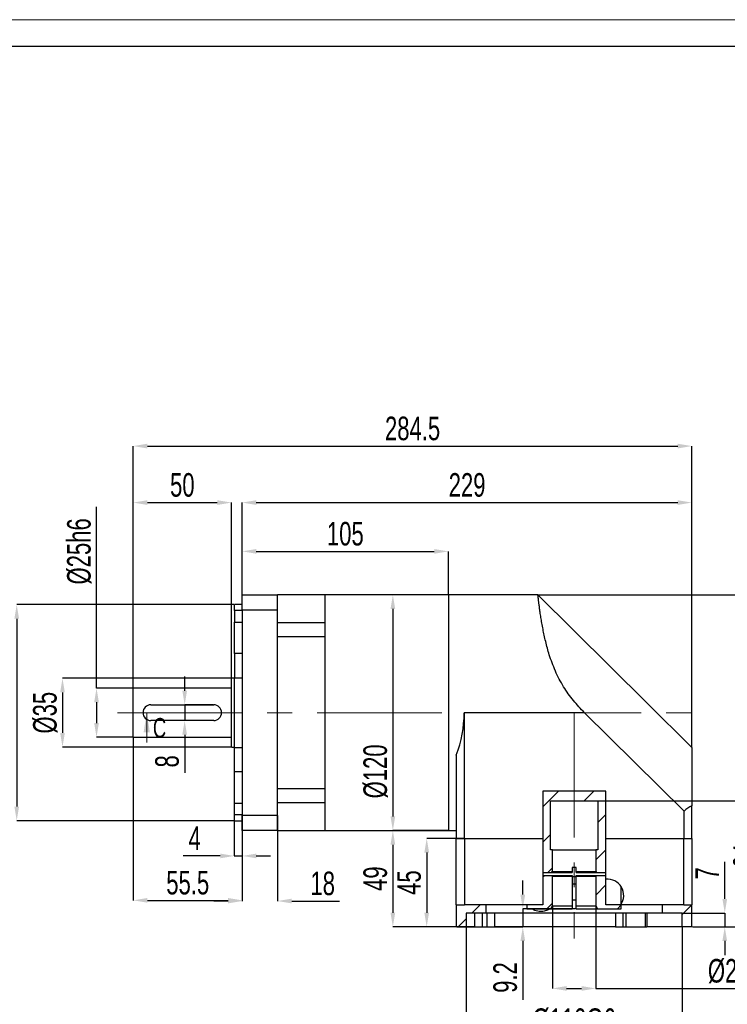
# Model space of a CAD drawing. Header units: millimetres. Extents: x 2706 to 2996, y 302 to 506.
# Tile 3 of 4: x 2786 to 2876, y 381 to 506. Entities that reach past the tile are written whole.
import ezdxf

# ---------------------------------------------------------------- set-up
doc = ezdxf.new("R2010")
doc.units = ezdxf.units.MM
doc.linetypes.add('CENTER2', pattern=[28.575, 19.05, -3.175, 3.175, -3.175])
doc.linetypes.add('CENTERX2', pattern=[20.32, 12.7, -2.54, 2.54, -2.54])
doc.layers.add('3中心线层', color=1, linetype='CENTER2')
doc.layers.add('6文字层', color=3, linetype='Continuous')
doc.layers.add('图框_外框线', color=7, linetype='Continuous', lineweight=18)
doc.styles.add('SLDTEXTSTYLE1', font='TXT', dxfattribs={"width": 0.7})
doc.dimstyles.new('SLDDIMSTYLE15', dxfattribs={"dimtxt": 3, "dimasz": 1.8, "dimexe": 0, "dimexo": 0.0625, "dimgap": 0.75, "dimtad": 1, "dimlfac": 4, "dimrnd": 1e-09, "dimzin": 12, "dimdsep": 46, "dimtxsty": 'SLDTEXTSTYLE1', "dimsah": 1, "dimcen": 0.09, "dimadec": 0, "dimazin": 3, "dimtfac": 1, "dimtofl": 0, "dimtmove": 0, "dimatfit": 3, "dimfxl": 1, "dimfrac": 2, "dimtolj": 1, "dimtzin": 12, "dimarcsym": 0})
doc.dimstyles.new('SLDDIMSTYLE18', dxfattribs={"dimtxt": 3, "dimasz": 1.8, "dimexe": 0, "dimexo": 0.0625, "dimgap": 0.75, "dimtad": 1, "dimlfac": 4, "dimrnd": 1e-09, "dimzin": 12, "dimdsep": 46, "dimtxsty": 'SLDTEXTSTYLE1', "dimsah": 1, "dimcen": 0.09, "dimadec": 0, "dimazin": 3, "dimtfac": 1, "dimtmove": 0, "dimatfit": 0, "dimfxl": 1, "dimfrac": 2, "dimtolj": 1, "dimtzin": 12, "dimarcsym": 0})
doc.dimstyles.new('SLDDIMSTYLE19', dxfattribs={"dimtxt": 3, "dimasz": 1.8, "dimexe": 0, "dimexo": 0.0625, "dimgap": 0.75, "dimtad": 1, "dimlfac": 4, "dimrnd": 1e-09, "dimzin": 12, "dimdsep": 46, "dimtxsty": 'SLDTEXTSTYLE1', "dimsah": 1, "dimcen": 0.09, "dimadec": 0, "dimazin": 3, "dimtfac": 1, "dimtofl": 0, "dimtmove": 0, "dimatfit": 3, "dimfxl": 1, "dimfrac": 2, "dimtolj": 1, "dimarcsym": 0})
doc.dimstyles.new('SLDDIMSTYLE20', dxfattribs={"dimtxt": 3, "dimasz": 1.8, "dimexe": 0, "dimexo": 0.0625, "dimgap": 0.75, "dimtad": 1, "dimlfac": 4, "dimrnd": 1e-09, "dimzin": 12, "dimdsep": 46, "dimtxsty": 'SLDTEXTSTYLE1', "dimsah": 1, "dimcen": 0.09, "dimadec": 0, "dimazin": 3, "dimtfac": 1, "dimtofl": 0, "dimtmove": 0, "dimatfit": 3, "dimfxl": 1, "dimfrac": 2, "dimtolj": 1, "dimarcsym": 0})
doc.dimstyles.new('SLDDIMSTYLE21', dxfattribs={"dimtxt": 3, "dimasz": 1.8, "dimexe": 0, "dimexo": 0.0625, "dimgap": 0.75, "dimtad": 1, "dimdec": 0, "dimlfac": 4, "dimrnd": 1e-09, "dimzin": 12, "dimdsep": 46, "dimtxsty": 'SLDTEXTSTYLE1', "dimsah": 1, "dimcen": 0.09, "dimadec": 0, "dimazin": 3, "dimtfac": 1, "dimtofl": 0, "dimtmove": 0, "dimatfit": 3, "dimfxl": 1, "dimfrac": 2, "dimtolj": 1, "dimtzin": 12, "dimarcsym": 0})
doc.dimstyles.new('SLDDIMSTYLE22', dxfattribs={"dimtxt": 3, "dimasz": 1.8, "dimexe": 0, "dimexo": 0.0625, "dimgap": 0.75, "dimtad": 1, "dimdec": 1, "dimlfac": 4, "dimrnd": 1e-09, "dimzin": 12, "dimdsep": 46, "dimtxsty": 'SLDTEXTSTYLE1', "dimsah": 1, "dimcen": 0.09, "dimadec": 0, "dimazin": 3, "dimtfac": 1, "dimtofl": 0, "dimtmove": 0, "dimatfit": 3, "dimfxl": 1, "dimfrac": 2, "dimtolj": 1, "dimarcsym": 0})
doc.dimstyles.new('SLDDIMSTYLE23', dxfattribs={"dimtxt": 3, "dimasz": 1.8, "dimexe": 0, "dimexo": 0.0625, "dimgap": 0.75, "dimtad": 1, "dimlfac": 4, "dimrnd": 1e-09, "dimzin": 12, "dimdsep": 46, "dimtxsty": 'SLDTEXTSTYLE1', "dimsah": 1, "dimcen": 0.09, "dimadec": 0, "dimazin": 3, "dimtfac": 1, "dimtofl": 0, "dimtmove": 0, "dimatfit": 3, "dimfxl": 1, "dimfrac": 2, "dimtolj": 1, "dimarcsym": 0})
pattern_1 = [(45, (2701.5225, 295.4495), (-2.245064, 2.245064), [])]

# ---------------------------------------------------------------- blocks, each defined once
blk = doc.blocks.new('*D89')
at = {"layer": '6文字层', "color": 0, "lineweight": -2}
for p, q in [((2800.14, 420.97), (2800.14, 451.71)), ((2801.94, 451.71), (2869.46, 451.71)), ((2871.26, 413.4), (2871.26, 451.71))]:
    blk.add_line(p, q, dxfattribs=at)
at = {"layer": '6文字层', "color": 0}
for points in [[(2801.94, 452.01), (2801.94, 451.41), (2800.14, 451.71)], [(2869.46, 451.41), (2869.46, 452.01), (2871.26, 451.71)]]:
    blk.add_solid(points, dxfattribs=at)
at = {"layer": 'Defpoints', "color": 0}
for p in [(2871.26, 451.71), (2800.14, 420.91), (2871.26, 413.34)]:
    blk.add_point(p, dxfattribs=at)
at = {"layer": '6文字层', "color": 0, "insert": (2835.7, 455.46), "char_height": 3, "attachment_point": 2, "style": 'SLDTEXTSTYLE1'}
blk.add_mtext('\\A1;284.5', dxfattribs=at)
blk = doc.blocks.new('*D90')
at = {"layer": '6文字层', "color": 0, "lineweight": -2}
for p, q in [((2814.01, 430.88), (2814.01, 444.52)), ((2815.81, 444.52), (2869.46, 444.52)), ((2871.26, 413.4), (2871.26, 444.52))]:
    blk.add_line(p, q, dxfattribs=at)
at = {"layer": '6文字层', "color": 0}
for points in [[(2815.81, 444.82), (2815.81, 444.22), (2814.01, 444.52)], [(2869.46, 444.22), (2869.46, 444.82), (2871.26, 444.52)]]:
    blk.add_solid(points, dxfattribs=at)
at = {"layer": 'Defpoints', "color": 0}
for p in [(2871.26, 444.52), (2814.01, 430.82), (2871.26, 413.34)]:
    blk.add_point(p, dxfattribs=at)
at = {"layer": '6文字层', "color": 0, "insert": (2842.64, 448.27), "char_height": 3, "attachment_point": 2, "style": 'SLDTEXTSTYLE1'}
blk.add_mtext('\\A1;229', dxfattribs=at)
blk = doc.blocks.new('*D91')
at = {"layer": '6文字层', "color": 0, "lineweight": -2}
for p, q in [((2814.01, 430.88), (2814.01, 438.31)), ((2815.81, 438.31), (2838.46, 438.31)), ((2840.26, 432.84), (2840.26, 438.31))]:
    blk.add_line(p, q, dxfattribs=at)
at = {"layer": '6文字层', "color": 0}
for points in [[(2815.81, 438.61), (2815.81, 438.01), (2814.01, 438.31)], [(2838.46, 438.01), (2838.46, 438.61), (2840.26, 438.31)]]:
    blk.add_solid(points, dxfattribs=at)
at = {"layer": 'Defpoints', "color": 0}
for p in [(2840.26, 438.31), (2840.26, 432.78), (2814.01, 430.82)]:
    blk.add_point(p, dxfattribs=at)
at = {"layer": '6文字层', "color": 0, "insert": (2827.14, 442.06), "char_height": 3, "attachment_point": 2, "style": 'SLDTEXTSTYLE1'}
blk.add_mtext('\\A1;105', dxfattribs=at)
blk = doc.blocks.new('*D92')
at = {"layer": '6文字层', "color": 0, "lineweight": -2}
for p, q in [((2840.2, 432.78), (2833.19, 432.78)), ((2833.19, 430.98), (2833.19, 404.58)), ((2840.2, 402.78), (2833.19, 402.78))]:
    blk.add_line(p, q, dxfattribs=at)
at = {"layer": '6文字层', "color": 0}
for points in [[(2833.49, 430.98), (2832.89, 430.98), (2833.19, 432.78)], [(2832.89, 404.58), (2833.49, 404.58), (2833.19, 402.78)]]:
    blk.add_solid(points, dxfattribs=at)
at = {"layer": 'Defpoints', "color": 0}
for p in [(2840.26, 432.78), (2833.19, 402.78), (2840.26, 402.78)]:
    blk.add_point(p, dxfattribs=at)
at = {"layer": '6文字层', "color": 0, "insert": (2829.44, 410.31), "char_height": 3, "attachment_point": 2, "rotation": 90, "style": 'SLDTEXTSTYLE1'}
blk.add_mtext('\\A1;%%c120', dxfattribs=at)
blk = doc.blocks.new('*D93')
at = {"layer": '6文字层', "color": 0, "lineweight": -2}
for p, q in [((2800.14, 420.97), (2800.14, 444.52)), ((2801.94, 444.52), (2810.84, 444.52)), ((2812.64, 422.22), (2812.64, 444.52))]:
    blk.add_line(p, q, dxfattribs=at)
at = {"layer": '6文字层', "color": 0}
for points in [[(2801.94, 444.82), (2801.94, 444.22), (2800.14, 444.52)], [(2810.84, 444.22), (2810.84, 444.82), (2812.64, 444.52)]]:
    blk.add_solid(points, dxfattribs=at)
at = {"layer": 'Defpoints', "color": 0}
for p in [(2812.64, 444.52), (2812.64, 422.16), (2800.14, 420.91)]:
    blk.add_point(p, dxfattribs=at)
at = {"layer": '6文字层', "color": 0, "insert": (2806.39, 448.27), "char_height": 3, "attachment_point": 2, "style": 'SLDTEXTSTYLE1'}
blk.add_mtext('\\A1;50', dxfattribs=at)
blk = doc.blocks.new('*D94')
at = {"layer": '6文字层', "color": 0, "lineweight": -2}
for p, q in [((2813.01, 406.22), (2813.01, 399.55)), ((2814.01, 402.72), (2814.01, 399.55)), ((2811.21, 399.55), (2806.51, 399.55)), ((2813.01, 399.55), (2814.01, 399.55)), ((2815.81, 399.55), (2817.61, 399.55))]:
    blk.add_line(p, q, dxfattribs=at)
at = {"layer": '6文字层', "color": 0}
for points in [[(2811.21, 399.25), (2811.21, 399.85), (2813.01, 399.55)], [(2815.81, 399.85), (2815.81, 399.25), (2814.01, 399.55)]]:
    blk.add_solid(points, dxfattribs=at)
at = {"layer": 'Defpoints', "color": 0}
for p in [(2813.01, 406.28), (2814.01, 402.78), (2814.01, 399.55)]:
    blk.add_point(p, dxfattribs=at)
at = {"layer": '6文字层', "color": 0, "insert": (2807.96, 403.3), "char_height": 3, "attachment_point": 2, "style": 'SLDTEXTSTYLE1'}
blk.add_mtext('\\A1;4', dxfattribs=at)
blk = doc.blocks.new('*D95')
at = {"layer": '6文字层', "color": 0, "lineweight": -2}
for p, q in [((2800.14, 414.59), (2800.14, 393.9)), ((2814.01, 404.68), (2814.01, 393.9)), ((2801.94, 393.9), (2812.21, 393.9))]:
    blk.add_line(p, q, dxfattribs=at)
at = {"layer": '6文字层', "color": 0}
for points in [[(2801.94, 394.2), (2801.94, 393.6), (2800.14, 393.9)], [(2812.21, 393.6), (2812.21, 394.2), (2814.01, 393.9)]]:
    blk.add_solid(points, dxfattribs=at)
at = {"layer": 'Defpoints', "color": 0}
for p in [(2800.14, 414.66), (2814.01, 404.74), (2814.01, 393.9)]:
    blk.add_point(p, dxfattribs=at)
at = {"layer": '6文字层', "color": 0, "insert": (2807.08, 397.65), "char_height": 3, "attachment_point": 2, "style": 'SLDTEXTSTYLE1'}
blk.add_mtext('\\A1;55.5', dxfattribs=at)
blk = doc.blocks.new('*D96')
at = {"layer": '6文字层', "color": 0, "lineweight": -2}
for p, q in [((2814.01, 404.68), (2814.01, 393.81)), ((2818.51, 404.68), (2818.51, 393.81)), ((2812.21, 393.81), (2810.41, 393.81)), ((2820.31, 393.81), (2826.41, 393.81))]:
    blk.add_line(p, q, dxfattribs=at)
at = {"layer": '6文字层', "color": 0}
for points in [[(2812.21, 393.51), (2812.21, 394.11), (2814.01, 393.81)], [(2820.31, 394.11), (2820.31, 393.51), (2818.51, 393.81)]]:
    blk.add_solid(points, dxfattribs=at)
at = {"layer": 'Defpoints', "color": 0}
for p in [(2814.01, 404.74), (2818.51, 404.74), (2814.01, 393.81)]:
    blk.add_point(p, dxfattribs=at)
at = {"layer": '6文字层', "color": 0, "insert": (2824.26, 397.56), "char_height": 3, "attachment_point": 2, "style": 'SLDTEXTSTYLE1'}
blk.add_mtext('\\A1;18', dxfattribs=at)
blk = doc.blocks.new('*D97')
at = {"layer": '6文字层', "color": 0, "lineweight": -2}
for p, q in [((2795.47, 420.91), (2795.47, 443.96)), ((2800.08, 420.91), (2795.47, 420.91)), ((2795.47, 419.11), (2795.47, 416.46)), ((2800.08, 414.66), (2795.47, 414.66))]:
    blk.add_line(p, q, dxfattribs=at)
at = {"layer": '6文字层', "color": 0}
for points in [[(2795.77, 419.11), (2795.17, 419.11), (2795.47, 420.91)], [(2795.17, 416.46), (2795.77, 416.46), (2795.47, 414.66)]]:
    blk.add_solid(points, dxfattribs=at)
at = {"layer": 'Defpoints', "color": 0}
for p in [(2800.14, 420.91), (2795.47, 414.66), (2800.14, 414.66)]:
    blk.add_point(p, dxfattribs=at)
at = {"layer": '6文字层', "color": 0, "insert": (2791.72, 438.31), "char_height": 3, "attachment_point": 2, "rotation": 90, "style": 'SLDTEXTSTYLE1'}
blk.add_mtext('\\A1;%%c25h6', dxfattribs=at)
blk = doc.blocks.new('*D98')
at = {"layer": '6文字层', "color": 0, "lineweight": -2}
for p, q in [((2812.58, 422.16), (2791.14, 422.16)), ((2791.14, 420.36), (2791.14, 415.21)), ((2812.58, 413.41), (2791.14, 413.41))]:
    blk.add_line(p, q, dxfattribs=at)
at = {"layer": '6文字层', "color": 0}
for points in [[(2791.44, 420.36), (2790.84, 420.36), (2791.14, 422.16)], [(2790.84, 415.21), (2791.44, 415.21), (2791.14, 413.41)]]:
    blk.add_solid(points, dxfattribs=at)
at = {"layer": 'Defpoints', "color": 0}
for p in [(2812.64, 422.16), (2791.14, 413.41), (2812.64, 413.41)]:
    blk.add_point(p, dxfattribs=at)
at = {"layer": '6文字层', "color": 0, "insert": (2787.39, 417.78), "char_height": 3, "attachment_point": 2, "rotation": 90, "style": 'SLDTEXTSTYLE1'}
blk.add_mtext('\\A1;%%c35', dxfattribs=at)
blk = doc.blocks.new('*D99')
at = {"layer": '6文字层', "color": 0, "lineweight": -2}
for p, q in [((2812.95, 431.53), (2785.31, 431.53)), ((2785.31, 429.73), (2785.31, 405.83)), ((2812.95, 404.03), (2785.31, 404.03))]:
    blk.add_line(p, q, dxfattribs=at)
at = {"layer": '6文字层', "color": 0}
for points in [[(2785.61, 429.73), (2785.01, 429.73), (2785.31, 431.53)], [(2785.01, 405.83), (2785.61, 405.83), (2785.31, 404.03)]]:
    blk.add_solid(points, dxfattribs=at)
at = {"layer": 'Defpoints', "color": 0}
for p in [(2813.01, 431.53), (2785.31, 404.03), (2813.01, 404.03)]:
    blk.add_point(p, dxfattribs=at)
at = {"layer": '6文字层', "color": 0, "insert": (2780.56, 417.78), "char_height": 3, "attachment_point": 2, "rotation": 90, "style": 'SLDTEXTSTYLE1'}
blk.add_mtext('\\A1;%%c110g6', dxfattribs=at)
blk = doc.blocks.new('*D100')
at = {"layer": '6文字层', "color": 0, "lineweight": -2}
for p, q in [((2840.2, 402.78), (2833.19, 402.78)), ((2833.19, 400.98), (2833.19, 392.33)), ((2841.2, 390.53), (2833.19, 390.53))]:
    blk.add_line(p, q, dxfattribs=at)
at = {"layer": '6文字层', "color": 0}
for points in [[(2833.49, 400.98), (2832.89, 400.98), (2833.19, 402.78)], [(2832.89, 392.33), (2833.49, 392.33), (2833.19, 390.53)]]:
    blk.add_solid(points, dxfattribs=at)
at = {"layer": 'Defpoints', "color": 0}
for p in [(2840.26, 402.78), (2833.19, 390.53), (2841.26, 390.53)]:
    blk.add_point(p, dxfattribs=at)
at = {"layer": '6文字层', "color": 0, "insert": (2829.44, 396.66), "char_height": 3, "attachment_point": 2, "rotation": 90, "style": 'SLDTEXTSTYLE1'}
blk.add_mtext('\\A1;49', dxfattribs=at)
blk = doc.blocks.new('*D101')
at = {"layer": '6文字层', "color": 0, "lineweight": -2}
for p, q in [((2842.23, 401.78), (2837.5, 401.78)), ((2837.5, 399.98), (2837.5, 392.33)), ((2841.2, 390.53), (2837.5, 390.53))]:
    blk.add_line(p, q, dxfattribs=at)
at = {"layer": '6文字层', "color": 0}
for points in [[(2837.8, 399.98), (2837.2, 399.98), (2837.5, 401.78)], [(2837.2, 392.33), (2837.8, 392.33), (2837.5, 390.53)]]:
    blk.add_solid(points, dxfattribs=at)
at = {"layer": 'Defpoints', "color": 0}
for p in [(2842.29, 401.78), (2837.5, 390.53), (2841.26, 390.53)]:
    blk.add_point(p, dxfattribs=at)
at = {"layer": '6文字层', "color": 0, "insert": (2833.75, 396.16), "char_height": 3, "attachment_point": 2, "rotation": 90, "style": 'SLDTEXTSTYLE1'}
blk.add_mtext('\\A1;45', dxfattribs=at)
blk = doc.blocks.new('*D102')
at = {"layer": '6文字层', "color": 0, "lineweight": -2}
for p, q in [((2851.72, 432.78), (2888.17, 432.78)), ((2888.17, 430.98), (2888.17, 392.33)), ((2871.33, 390.53), (2888.17, 390.53))]:
    blk.add_line(p, q, dxfattribs=at)
at = {"layer": '6文字层', "color": 0}
for points in [[(2888.47, 430.98), (2887.87, 430.98), (2888.17, 432.78)], [(2887.87, 392.33), (2888.47, 392.33), (2888.17, 390.53)]]:
    blk.add_solid(points, dxfattribs=at)
at = {"layer": 'Defpoints', "color": 0}
for p in [(2851.65, 432.78), (2871.26, 390.53), (2888.17, 390.53)]:
    blk.add_point(p, dxfattribs=at)
at = {"layer": '6文字层', "color": 0, "insert": (2884.42, 411.66), "char_height": 3, "attachment_point": 2, "rotation": 90, "style": 'SLDTEXTSTYLE1'}
blk.add_mtext('\\A1;169', dxfattribs=at)
blk = doc.blocks.new('*D103')
at = {"layer": '6文字层', "color": 0, "lineweight": -2}
for p, q in [((2859.33, 406.58), (2880.26, 406.58)), ((2880.26, 404.78), (2880.26, 392.33)), ((2871.33, 390.53), (2880.26, 390.53))]:
    blk.add_line(p, q, dxfattribs=at)
at = {"layer": '6文字层', "color": 0}
for points in [[(2880.56, 404.78), (2879.96, 404.78), (2880.26, 406.58)], [(2879.96, 392.33), (2880.56, 392.33), (2880.26, 390.53)]]:
    blk.add_solid(points, dxfattribs=at)
at = {"layer": 'Defpoints', "color": 0}
for p in [(2859.26, 406.58), (2871.26, 390.53), (2880.26, 390.53)]:
    blk.add_point(p, dxfattribs=at)
at = {"layer": '6文字层', "color": 0, "insert": (2876.51, 399.54), "char_height": 3, "attachment_point": 2, "rotation": 90, "style": 'SLDTEXTSTYLE1'}
blk.add_mtext('\\A1;64', dxfattribs=at)
blk = doc.blocks.new('*D104')
at = {"layer": '6文字层', "color": 0, "lineweight": -2}
for p, q in [((2875.44, 394.08), (2875.44, 398.78)), ((2870.08, 392.28), (2875.44, 392.28)), ((2875.44, 392.28), (2875.44, 390.53)), ((2871.33, 390.53), (2875.44, 390.53)), ((2875.44, 388.73), (2875.44, 386.93))]:
    blk.add_line(p, q, dxfattribs=at)
at = {"layer": '6文字层', "color": 0}
for points in [[(2875.14, 394.08), (2875.74, 394.08), (2875.44, 392.28)], [(2875.74, 388.73), (2875.14, 388.73), (2875.44, 390.53)]]:
    blk.add_solid(points, dxfattribs=at)
at = {"layer": 'Defpoints', "color": 0}
for p in [(2870.01, 392.28), (2871.26, 390.53), (2875.44, 390.53)]:
    blk.add_point(p, dxfattribs=at)
at = {"layer": '6文字层', "color": 0, "insert": (2871.69, 397.33), "char_height": 3, "attachment_point": 2, "rotation": 90, "style": 'SLDTEXTSTYLE1'}
blk.add_mtext('\\A1;7', dxfattribs=at)
blk = doc.blocks.new('*D105')
at = {"layer": '6文字层', "color": 0, "lineweight": -2}
for p, q in [((2849.73, 394.63), (2849.73, 396.43)), ((2856.45, 392.83), (2849.73, 392.83)), ((2849.73, 392.83), (2849.73, 390.53)), ((2841.33, 390.53), (2849.73, 390.53)), ((2849.73, 388.73), (2849.73, 381.23))]:
    blk.add_line(p, q, dxfattribs=at)
at = {"layer": '6文字层', "color": 0}
for points in [[(2849.43, 394.63), (2850.03, 394.63), (2849.73, 392.83)], [(2850.03, 388.73), (2849.43, 388.73), (2849.73, 390.53)]]:
    blk.add_solid(points, dxfattribs=at)
at = {"layer": 'Defpoints', "color": 0}
for p in [(2856.51, 392.83), (2841.26, 390.53), (2849.73, 390.53)]:
    blk.add_point(p, dxfattribs=at)
at = {"layer": '6文字层', "color": 0, "insert": (2845.98, 384.08), "char_height": 3, "attachment_point": 2, "rotation": 90, "style": 'SLDTEXTSTYLE1'}
blk.add_mtext('\\A1;9.2', dxfattribs=at)
blk = doc.blocks.new('*D106')
at = {"layer": '6文字层', "color": 0, "lineweight": -2}
for p, q in [((2853.51, 393.14), (2853.51, 382.69)), ((2859.01, 393.14), (2859.01, 382.69)), ((2855.31, 382.69), (2857.21, 382.69)), ((2859.01, 382.69), (2883.47, 382.69))]:
    blk.add_line(p, q, dxfattribs=at)
at = {"layer": '6文字层', "color": 0}
for points in [[(2855.31, 382.99), (2855.31, 382.39), (2853.51, 382.69)], [(2857.21, 382.39), (2857.21, 382.99), (2859.01, 382.69)]]:
    blk.add_solid(points, dxfattribs=at)
at = {"layer": 'Defpoints', "color": 0}
for p in [(2853.51, 393.21), (2859.01, 393.21), (2859.01, 382.69)]:
    blk.add_point(p, dxfattribs=at)
at = {"layer": '6文字层', "color": 0, "insert": (2877.82, 386.44), "char_height": 3, "attachment_point": 2, "style": 'SLDTEXTSTYLE1'}
blk.add_mtext('\\A1;%%c22G6', dxfattribs=at)
blk = doc.blocks.new('*D107')
at = {"layer": '6文字层', "color": 0, "lineweight": -2}
for p, q in [((2842.51, 390.47), (2842.51, 376.4)), ((2870.01, 390.47), (2870.01, 376.4)), ((2844.31, 376.4), (2868.21, 376.4))]:
    blk.add_line(p, q, dxfattribs=at)
at = {"layer": '6文字层', "color": 0}
for points in [[(2844.31, 376.7), (2844.31, 376.1), (2842.51, 376.4)], [(2868.21, 376.1), (2868.21, 376.7), (2870.01, 376.4)]]:
    blk.add_solid(points, dxfattribs=at)
at = {"layer": 'Defpoints', "color": 0}
for p in [(2842.51, 390.53), (2870.01, 390.53), (2870.01, 376.4)]:
    blk.add_point(p, dxfattribs=at)
at = {"layer": '6文字层', "color": 0, "insert": (2856.26, 380.15), "char_height": 3, "attachment_point": 2, "style": 'SLDTEXTSTYLE1'}
blk.add_mtext('\\A1;%%c110G6', dxfattribs=at)
blk = doc.blocks.new('*D108')
at = {"layer": '6文字层', "color": 0, "lineweight": -2}
for p, q in [((2806.69, 420.58), (2806.69, 422.38)), ((2810.33, 418.78), (2806.69, 418.78)), ((2806.69, 418.78), (2806.69, 416.78)), ((2810.33, 416.78), (2806.69, 416.78)), ((2806.69, 414.98), (2806.69, 410.14))]:
    blk.add_line(p, q, dxfattribs=at)
at = {"layer": '6文字层', "color": 0}
for points in [[(2806.39, 420.58), (2806.99, 420.58), (2806.69, 418.78)], [(2806.99, 414.98), (2806.39, 414.98), (2806.69, 416.78)]]:
    blk.add_solid(points, dxfattribs=at)
at = {"layer": 'Defpoints', "color": 0}
for p in [(2810.39, 418.78), (2806.69, 416.78), (2810.39, 416.78)]:
    blk.add_point(p, dxfattribs=at)
at = {"layer": '6文字层', "color": 0, "insert": (2802.94, 411.59), "char_height": 3, "attachment_point": 2, "rotation": 90, "style": 'SLDTEXTSTYLE1'}
blk.add_mtext('\\A1;8', dxfattribs=at)

msp = doc.modelspace()

# ---------------------------------------------------------------- hatches: boundary and pattern name
at = {"linetype": 'Continuous', "lineweight": 18}
h = msp.add_hatch(dxfattribs=at)
h.set_pattern_fill('ANSI31', style=0)
h.set_pattern_definition(pattern_1)
h.paths.add_polyline_path([(2852.295505, 397.455595), (2853.437775, 397.455595), (2853.437775, 397.580595), (2853.512775, 397.580595), (2853.512775, 400.330595), (2853.262775, 400.330595), (2853.262775, 406.580595), (2859.262775, 406.580595), (2859.262775, 400.330595), (2859.012775, 400.330595), (2859.012775, 397.580595), (2859.087775, 397.580595), (2859.087775, 397.455595), (2860.301383, 397.455595), (2860.301383, 407.805107), (2852.295505, 407.805107)], flags=0)
h = msp.add_hatch(dxfattribs=at)
h.set_pattern_fill('ANSI31', style=0)
h.set_pattern_definition(pattern_1)
edge = h.paths.add_edge_path(flags=0)
edge.add_line((2850.262775, 393.340704), (2850.262775, 392.830595))
edge.add_line((2850.262775, 392.830595), (2853.296269, 392.830595))
edge.add_spline(control_points=[(2853.296269, 392.830595), (2853.368438, 392.955595), (2853.440606, 393.080595), (2853.512775, 393.205595)], knot_values=[0.0122667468, 0.0122667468, 0.0122667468, 0.0122667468, 0.0139987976, 0.0139987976, 0.0139987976, 0.0139987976], weights=[1, 1, 1, 1], degree=3, periodic=0)
edge.add_line((2853.512775, 393.205595), (2853.512775, 396.955595))
edge.add_line((2853.512775, 396.955595), (2853.437775, 396.955595))
edge.add_line((2853.437775, 396.955595), (2853.437775, 397.080595))
edge.add_line((2853.437775, 397.080595), (2852.295505, 397.080595))
edge.add_line((2852.295505, 397.080595), (2852.295505, 393.340704))
edge.add_line((2852.295505, 393.340704), (2850.262775, 393.340704))
h = msp.add_hatch(dxfattribs=at)
h.set_pattern_fill('ANSI31', style=0)
h.set_pattern_definition(pattern_1)
edge = h.paths.add_edge_path(flags=0)
edge.add_line((2862.262775, 392.830595), (2862.262775, 393.340704))
edge.add_line((2862.262775, 393.340704), (2860.301383, 393.340704))
edge.add_line((2860.301383, 393.340704), (2860.301383, 397.080595))
edge.add_line((2860.301383, 397.080595), (2859.087775, 397.080595))
edge.add_line((2859.087775, 397.080595), (2859.087775, 396.955595))
edge.add_line((2859.087775, 396.955595), (2859.012775, 396.955595))
edge.add_line((2859.012775, 396.955595), (2859.012775, 393.205595))
edge.add_spline(control_points=[(2859.012775, 393.205595), (2859.084944, 393.080595), (2859.157113, 392.955595), (2859.229282, 392.830595)], knot_values=[0.0148002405, 0.0148002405, 0.0148002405, 0.0148002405, 0.0165322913, 0.0165322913, 0.0165322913, 0.0165322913], weights=[1, 1, 1, 1], degree=3, periodic=0)
edge.add_line((2859.229282, 392.830595), (2862.262775, 392.830595))
h = msp.add_hatch(dxfattribs=at)
h.set_pattern_fill('ANSI31', style=0)
h.set_pattern_definition(pattern_1)
h.paths.add_polyline_path([(2845.012775, 393.340704), (2841.262775, 393.340704), (2841.262775, 390.530595), (2842.512775, 390.530595), (2842.512775, 392.280595), (2845.012775, 392.280595)], flags=0)
h = msp.add_hatch(dxfattribs=at)
h.set_pattern_fill('ANSI31', style=0)
h.set_pattern_definition(pattern_1)
h.paths.add_polyline_path([(2867.512775, 392.280595), (2870.012775, 392.280595), (2870.012775, 390.530595), (2871.262775, 390.530595), (2871.262775, 393.340704), (2867.512775, 393.340704)], flags=0)

# ---------------------------------------------------------------- linework, layer by layer
at = {"color": 7, "linetype": 'Continuous', "lineweight": 25}
for p, q in [((2814.012775, 432.780595), (2818.512776, 432.780595)), ((2814.012775, 430.819599), (2814.012775, 432.780595)), ((2824.512774, 432.780595), (2818.512776, 432.780595)), ((2818.512776, 430.819599), (2818.512776, 432.780595)), ((2840.262776, 432.780595), (2824.512774, 432.780595)), ((2824.512774, 432.780595), (2824.512774, 402.780596)), ((2824.512774, 432.780595), (2824.512774, 429.227145)), ((2851.654788, 432.780595), (2840.262776, 432.780595)), ((2840.262776, 432.780595), (2840.262776, 402.780596)), ((2814.012775, 431.530595), (2813.012776, 431.530595)), ((2813.012776, 430.79909), (2813.012776, 431.530595)), ((2814.012775, 430.79909), (2813.012776, 430.79909)), ((2813.012776, 430.79909), (2813.012776, 429.282588)), ((2818.512776, 430.819599), (2814.012775, 430.819599)), ((2814.012775, 430.819599), (2814.012775, 404.741591)), ((2818.512776, 417.780596), (2818.512776, 430.819599)), ((2813.012776, 429.282588), (2814.012775, 429.282588)), ((2813.012776, 425.314961), (2813.012776, 429.282588)), ((2824.512774, 429.227145), (2818.512776, 429.227145)), ((2818.512776, 427.474742), (2824.512774, 427.474742)), ((2824.512774, 427.474742), (2824.512774, 408.086449)), ((2813.012776, 425.314961), (2813.012776, 422.20567)), ((2814.012775, 425.314961), (2813.012776, 425.314961)), ((2813.012776, 422.155595), (2812.637774, 422.155595)), ((2812.637774, 417.780596), (2812.637774, 422.155595)), ((2813.012776, 422.20567), (2814.012775, 422.20567)), ((2813.012776, 413.35552), (2813.012776, 422.20567)), ((2812.637774, 420.905595), (2800.137775, 420.905595)), ((2800.137775, 417.780596), (2800.137775, 420.905595)), ((2802.387775, 418.780595), (2810.387777, 418.780595)), ((2800.137775, 414.655596), (2800.137775, 417.780596)), ((2812.637774, 413.405595), (2812.637774, 417.780596)), ((2818.512776, 404.741591), (2818.512776, 417.780596)), ((2842.262776, 417.780596), (2842.262776, 401.780596)), ((2857.587966, 417.780596), (2842.262776, 417.780596)), ((2870.262775, 405.258635), (2857.587966, 417.780596)), ((2810.387777, 416.780594), (2802.387775, 416.780594)), ((2800.137775, 414.655596), (2812.637774, 414.655596)), ((2812.637774, 413.405595), (2813.012776, 413.405595)), ((2813.012776, 410.24623), (2813.012776, 413.35552)), ((2813.012776, 413.35552), (2814.012775, 413.35552)), ((2841.262776, 412.39543), (2841.262776, 401.780596)), ((2814.012775, 410.24623), (2813.012776, 410.24623)), ((2813.012776, 406.278603), (2813.012776, 410.24623)), ((2824.512774, 408.086449), (2818.512776, 408.086449)), ((2860.301383, 407.805107), (2852.295504, 407.805107)), ((2852.295504, 407.805107), (2852.295504, 401.780596)), ((2860.301383, 401.780596), (2860.301383, 407.805107)), ((2813.012776, 406.278603), (2814.012775, 406.278603)), ((2813.012776, 404.7621), (2813.012776, 406.278603)), ((2818.512776, 406.334046), (2824.512774, 406.334046)), ((2824.512774, 406.334046), (2824.512774, 402.780596)), ((2853.262776, 406.580595), (2859.262775, 406.580595)), ((2853.262776, 400.330594), (2853.262776, 406.580595)), ((2859.262775, 406.580595), (2859.262775, 400.330594)), ((2814.012775, 404.7621), (2813.012776, 404.7621)), ((2813.012776, 404.030595), (2813.012776, 404.7621)), ((2870.262775, 401.780596), (2870.262775, 405.258635)), ((2871.262775, 401.780596), (2871.262775, 405.941868)), ((2813.012776, 404.030595), (2814.012775, 404.030595)), ((2814.012775, 404.741591), (2818.512776, 404.741591)), ((2814.012775, 402.780596), (2814.012775, 404.741591)), ((2818.512776, 402.780596), (2818.512776, 404.741591)), ((2818.512776, 402.780596), (2814.012775, 402.780596)), ((2818.512776, 402.780596), (2824.512774, 402.780596)), ((2824.512774, 402.780596), (2840.262776, 402.780596)), ((2840.262776, 402.780596), (2841.262776, 402.780596)), ((2841.262776, 393.340705), (2841.262776, 401.780596)), ((2841.262776, 401.780596), (2842.262776, 401.780596)), ((2842.262776, 401.780596), (2852.295504, 401.780596)), ((2842.289587, 401.780596), (2842.289587, 393.340705)), ((2842.289587, 401.780596), (2852.295504, 401.780596)), ((2852.295504, 401.780596), (2852.295504, 393.340705)), ((2860.301383, 401.780596), (2870.235964, 401.780596)), ((2860.301383, 396.582233), (2860.301383, 401.780596)), ((2860.301383, 401.780596), (2870.262775, 401.780596)), ((2870.235964, 393.340705), (2870.235964, 401.780596)), ((2870.262775, 401.780596), (2871.262775, 401.780596)), ((2871.262775, 401.780596), (2871.262775, 393.340705)), ((2853.512775, 400.330594), (2853.262776, 400.330594)), ((2853.512775, 397.580595), (2853.512775, 400.330594)), ((2853.512775, 400.330594), (2859.012776, 400.330594)), ((2859.012776, 400.330594), (2859.012776, 397.580595)), ((2859.262775, 400.330594), (2859.012776, 400.330594)), ((2852.295504, 397.455597), (2853.437775, 397.455597)), ((2853.437775, 397.580595), (2853.512775, 397.580595)), ((2853.437775, 397.455597), (2853.437775, 397.580595)), ((2853.437775, 397.455597), (2856.012775, 397.455597)), ((2853.512775, 397.580595), (2856.012775, 397.580595)), ((2856.512775, 398.080596), (2856.012775, 398.080596)), ((2856.012775, 398.080596), (2856.012775, 397.580595)), ((2856.012775, 397.580595), (2856.012775, 397.455597)), ((2856.512775, 397.580595), (2856.512775, 398.080596)), ((2856.512775, 397.455597), (2856.512775, 397.580595)), ((2856.512775, 397.580595), (2859.012776, 397.580595)), ((2856.512775, 397.455597), (2859.087775, 397.455597)), ((2859.012776, 397.580595), (2859.087775, 397.580595)), ((2859.087775, 397.580595), (2859.087775, 397.455597)), ((2859.087775, 397.455597), (2860.301383, 397.455597)), ((2852.295504, 397.080594), (2853.437775, 397.080594)), ((2853.437775, 396.955596), (2853.437775, 397.080594)), ((2853.437775, 397.080594), (2856.012775, 397.080594)), ((2853.512775, 396.955596), (2853.437775, 396.955596)), ((2853.512775, 393.205596), (2853.512775, 396.955596)), ((2853.512775, 396.955596), (2856.012775, 396.955596)), ((2856.012775, 397.080594), (2856.012775, 396.955596)), ((2856.012775, 396.955596), (2856.012775, 393.205596)), ((2856.512775, 396.905595), (2856.012775, 396.905595)), ((2856.512775, 396.955596), (2856.512775, 397.080594)), ((2856.512775, 397.080594), (2859.087775, 397.080594)), ((2856.512775, 393.205596), (2856.512775, 396.955596)), ((2856.512775, 396.955596), (2859.012776, 396.955596)), ((2859.012776, 396.955596), (2859.012776, 393.205596)), ((2859.087775, 396.955596), (2859.012776, 396.955596)), ((2859.087775, 397.080594), (2859.087775, 396.955596)), ((2859.087775, 397.080594), (2860.301383, 397.080594)), ((2860.301383, 393.340705), (2860.301383, 396.582233)), ((2856.512775, 395.955594), (2856.012775, 395.955594)), ((2862.262776, 393.439078), (2862.262776, 395.62211)), ((2856.012775, 393.955594), (2856.512775, 393.955594)), ((2841.262776, 393.340705), (2842.289587, 393.340705)), ((2841.262776, 393.340705), (2841.262776, 390.530595)), ((2852.295504, 393.340705), (2842.289587, 393.340705)), ((2842.512775, 392.280595), (2842.512775, 390.530595)), ((2845.012776, 392.280595), (2842.512775, 392.280595)), ((2843.566037, 392.280595), (2843.566037, 390.530595)), ((2843.623487, 390.530595), (2843.623487, 392.280595)), ((2844.552177, 392.280595), (2844.552177, 390.530595)), ((2845.012776, 393.340705), (2845.012776, 392.280595)), ((2867.512775, 392.280595), (2845.012776, 392.280595)), ((2845.15701, 392.280595), (2845.15701, 390.530595)), ((2846.113577, 392.280595), (2846.113577, 390.530595)), ((2850.262776, 393.340705), (2850.262776, 392.830597)), ((2850.262776, 393.340705), (2850.262776, 392.830597)), ((2850.262776, 392.830597), (2853.296268, 392.830597)), ((2853.296268, 392.830597), (2853.512775, 393.205596)), ((2853.296268, 392.830597), (2856.012775, 392.830597)), ((2853.512775, 393.205596), (2856.012775, 393.205596)), ((2856.012775, 393.205596), (2856.012775, 392.830597)), ((2856.512775, 392.830597), (2856.512775, 393.205596)), ((2856.512775, 393.205596), (2859.012776, 393.205596)), ((2856.512775, 392.830597), (2859.229282, 392.830597)), ((2859.012776, 393.205596), (2859.229282, 392.830597)), ((2859.229282, 392.830597), (2862.262776, 392.830597)), ((2862.197431, 393.340705), (2860.301383, 393.340705)), ((2861.540589, 392.280595), (2861.540589, 390.530595)), ((2870.235964, 393.340705), (2862.197431, 393.340705)), ((2862.262776, 392.830597), (2862.262776, 393.340705)), ((2862.262776, 392.830597), (2862.262776, 393.340705)), ((2862.461013, 392.280595), (2862.461013, 390.530595)), ((2862.846334, 392.280595), (2862.846334, 390.530595)), ((2865.295427, 392.280595), (2865.295427, 390.530595)), ((2865.539428, 392.280595), (2865.539428, 390.530595)), ((2867.512775, 392.280595), (2867.512775, 393.340705)), ((2870.012775, 392.280595), (2867.512775, 392.280595)), ((2870.012775, 390.530595), (2870.012775, 392.280595)), ((2870.235964, 393.340705), (2871.262775, 393.340705)), ((2871.262775, 390.530595), (2871.262775, 393.340705)), ((2842.512775, 390.530595), (2841.262776, 390.530595)), ((2843.566037, 390.530595), (2842.512775, 390.530595)), ((2843.566037, 390.530595), (2843.623487, 390.530595)), ((2843.623487, 390.530595), (2844.552177, 390.530595)), ((2844.552177, 390.530595), (2845.15701, 390.530595)), ((2845.15701, 390.530595), (2846.113577, 390.530595)), ((2861.540589, 390.530595), (2846.113577, 390.530595)), ((2861.540589, 390.530595), (2862.461013, 390.530595)), ((2862.461013, 390.530595), (2862.846334, 390.530595)), ((2862.846334, 390.530595), (2865.295427, 390.530595)), ((2865.295427, 390.530595), (2865.539428, 390.530595)), ((2870.012775, 390.530595), (2865.539428, 390.530595)), ((2871.262775, 390.530595), (2870.012775, 390.530595))]:
    msp.add_line(p, q, dxfattribs=at)
at = {"color": 7, "linetype": 'Continuous', "lineweight": 18}
msp.add_line((2801.862775, 413.980595), (2801.862775, 417.780595), dxfattribs=at)
at = {"color": 7, "linetype": 'Continuous', "lineweight": 25, "flags": 128}
msp.add_lwpolyline([(2871.270346, 413.328005), (2865.471897, 419.077931), (2851.659553, 432.774691)], dxfattribs=at)
at = {"color": 7, "linetype": 'Continuous', "lineweight": 25}
for centre, radius, start, end in [((2802.387775, 417.780595), 1, 90, 270), ((2810.387775, 417.780595), 1, 270, 90), ((2827.262775, 417.780595), 15, 338.96053022, 0), ((2860.512775, 394.530595), 2.0625, 324.76602025, 95.88274828)]:
    msp.add_arc(centre, radius, start, end, dxfattribs=at)
for points, knots in [([(2857.587966, 417.780596), (2857.341816, 418.030564), (2856.847092, 418.532963), (2856.155697, 419.337098), (2855.508546, 420.184428), (2854.905062, 421.094781), (2854.353851, 422.066874), (2853.864996, 423.089376), (2853.446908, 424.129273), (2853.114918, 425.108536), (2852.765292, 426.304925), (2852.505004, 427.396999), (2852.293969, 428.432739), (2852.154559, 429.194997), (2852.034679, 429.918894), (2851.935023, 430.577085), (2851.852749, 431.163404), (2851.78605, 431.67178), (2851.733686, 432.093388), (2851.694476, 432.422711), (2851.668786, 432.646286), (2851.655006, 432.767677), (2851.654852, 432.769238), (2851.654788, 432.769886)], [0, 0, 0, 0, 0.0421148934, 0.0846443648, 0.1274169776, 0.1707205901, 0.2172964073, 0.2647711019, 0.3127044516, 0.3615416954, 0.4026390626, 0.4859493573, 0.5282137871, 0.5746528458, 0.6216942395, 0.6690388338, 0.717002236, 0.7658161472, 0.8153123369, 0.8651544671, 0.9157065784, 0.9650422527, 1, 1, 1, 1]), ([(2871.262775, 413.32037), (2871.262775, 413.324011), (2871.262775, 413.336049), (2871.262775, 413.229865), (2871.262775, 413.007771), (2871.262775, 412.656715), (2871.262775, 412.190137), (2871.262775, 411.61487), (2871.262775, 410.933636), (2871.262775, 410.141293), (2871.262775, 409.087376), (2871.262775, 407.723274), (2871.262775, 406.539058), (2871.262775, 405.941868)], [0, 0, 0, 0, 0.037139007, 0.1227863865, 0.2084336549, 0.2965681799, 0.3847026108, 0.4703564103, 0.5560100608, 0.6441631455, 0.7323158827, 0.8650090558, 1, 1, 1, 1]), ([(2852.012775, 392.468096), (2851.755271, 392.48705), (2851.349653, 392.516904), (2851.023962, 392.74669), (2850.905034, 392.830597)], [0, 0, 0, 0, 0.6348449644, 1, 1, 1, 1]), ([(2853.178447, 392.830597), (2853.176582, 392.828817), (2853.011079, 392.670788), (2852.594685, 392.524569), (2852.197609, 392.486034), (2852.012775, 392.468096)], [0, 0, 0, 0, 0.0060534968, 0.537332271, 1, 1, 1, 1])]:
    msp.add_open_spline(points, degree=3, knots=knots, dxfattribs=at)
msp.add_open_spline([(2871.262775, 405.941868), (2870.909686, 405.771955), (2870.574848, 405.548616), (2870.262775, 405.258635)], degree=3, dxfattribs=at)
at = {"color": 7, "linetype": 'Continuous', "lineweight": 18}
msp.add_solid([(2801.862775, 417.780595), (2801.462775, 415.280595), (2802.262775, 415.280595)], dxfattribs=at)
at = {"layer": '3中心线层', "linetype": 'CENTERX2', "lineweight": 18, "ltscale": 1.25}
for p, q in [((2798.137775, 417.780595), (2872.753673, 417.780595)), ((2856.262775, 417.780595), (2856.262775, 389.030595))]:
    msp.add_line(p, q, dxfattribs=at)
at = {"layer": '图框_外框线', "color": 3}
msp.add_lwpolyline([(2707.537107, 302.292797), (2995.573524, 302.292797), (2995.573524, 505.975693), (2707.537107, 505.975693)], close=True, dxfattribs=at)
at = {"layer": '图框_外框线', "color": 3, "lineweight": 25}
msp.add_lwpolyline([(2724.682131, 305.721802), (2992.144519, 305.721802), (2992.144519, 502.546688), (2724.682131, 502.546688)], close=True, dxfattribs=at)

# ---------------------------------------------------------------- texts
at = {"color": 7, "linetype": 'Continuous', "insert": (2802.645402, 417.101468), "char_height": 2.5, "attachment_point": 1, "style": 'SLDTEXTSTYLE1'}
msp.add_mtext('C', dxfattribs=at)

# ---------------------------------------------------------------- dimensions: what is measured, and where the dimension line sits
at = {"layer": '6文字层'}
for base, p1, p2, dimstyle, picture, middle in [((2871.262775, 451.708331), (2800.137775, 420.905595), (2871.262775, 413.335512), 'SLDDIMSTYLE15', '*D89', (2835.700275, 451.708331)), ((2812.637775, 444.524937), (2800.137775, 420.905595), (2812.637775, 422.155595), 'SLDDIMSTYLE15', '*D93', (2806.387775, 444.524937)), ((2871.262775, 444.524937), (2814.012775, 430.819599), (2871.262775, 413.335512), 'SLDDIMSTYLE15', '*D90', (2842.637775, 444.524937)), ((2840.262775, 438.310235), (2814.012775, 430.819599), (2840.262775, 432.780595), 'SLDDIMSTYLE15', '*D91', (2827.137775, 438.310235)), ((2814.012775, 393.904907), (2800.137775, 414.655595), (2814.012775, 404.741591), 'SLDDIMSTYLE15', '*D95', (2807.075275, 393.904907)), ((2814.012775, 399.55325), (2813.012775, 406.278602), (2814.012775, 402.780595), 'SLDDIMSTYLE18', '*D94', (2807.962775, 399.55325)), ((2814.012775, 393.8068), (2818.512775, 404.741591), (2814.012775, 404.741591), 'SLDDIMSTYLE15', '*D96', (2824.262775, 393.8068))]:
    dim = msp.add_linear_dim(base=base, p1=p1, p2=p2, dimstyle=dimstyle, dxfattribs=at)
    dim.commit()
    dim.dimension.update_dxf_attribs({"geometry": picture, "text_midpoint": middle, "dimtype": 160})
for base, p1, p2, text, dimstyle, picture, middle in [((2795.467067, 414.655595), (2800.137775, 420.905595), (2800.137775, 414.655595), '%%c<>h6', 'SLDDIMSTYLE19', '*D97', (2795.467067, 438.310235)), ((2833.189441, 402.780595), (2840.262775, 432.780595), (2840.262775, 402.780595), '%%c<>', 'SLDDIMSTYLE15', '*D92', (2833.189441, 410.314575)), ((2785.307176, 404.030595), (2813.012775, 431.530595), (2813.012775, 404.030595), '%%c<>g6', 'SLDDIMSTYLE20', '*D99', (2785.307176, 417.780595)), ((2791.137775, 413.405595), (2812.637775, 422.155595), (2812.637775, 413.405595), '%%c<>', 'SLDDIMSTYLE15', '*D98', (2791.137775, 417.780595))]:
    dim = msp.add_linear_dim(base=base, p1=p1, p2=p2, angle=90, text=text, dimstyle=dimstyle, dxfattribs=at)
    dim.commit()
    dim.dimension.update_dxf_attribs({"geometry": picture, "text_midpoint": middle, "dimtype": 160})
for base, p1, p2, dimstyle, picture, middle in [((2888.16909, 390.530595), (2851.653598, 432.780595), (2871.262775, 390.530595), 'SLDDIMSTYLE15', '*D102', (2888.16909, 411.655595)), ((2806.687002, 416.780595), (2810.387775, 418.780595), (2810.387775, 416.780595), 'SLDDIMSTYLE18', '*D108', (2806.687002, 411.590676)), ((2880.262775, 390.530595), (2859.262775, 406.580595), (2871.262775, 390.530595), 'SLDDIMSTYLE21', '*D103', (2880.262775, 399.54206)), ((2833.189441, 390.530595), (2840.262775, 402.780595), (2841.262775, 390.530595), 'SLDDIMSTYLE15', '*D100', (2833.189441, 396.655595)), ((2837.495481, 390.530595), (2842.289587, 401.780595), (2841.262775, 390.530595), 'SLDDIMSTYLE15', '*D101', (2837.495481, 396.155595)), ((2875.444956, 390.530595), (2870.012775, 392.280595), (2871.262775, 390.530595), 'SLDDIMSTYLE18', '*D104', (2875.444956, 397.330595)), ((2849.731432, 390.530595), (2856.512775, 392.830595), (2841.262775, 390.530595), 'SLDDIMSTYLE18', '*D105', (2849.731432, 384.080595))]:
    dim = msp.add_linear_dim(base=base, p1=p1, p2=p2, angle=90, dimstyle=dimstyle, dxfattribs=at)
    dim.commit()
    dim.dimension.update_dxf_attribs({"geometry": picture, "text_midpoint": middle, "dimtype": 160})
for base, p1, p2, dimstyle, picture, middle in [((2859.012775, 382.688468), (2853.512775, 393.205595), (2859.012775, 393.205595), 'SLDDIMSTYLE22', '*D106', (2877.818818, 382.688468)), ((2870.012775, 376.400569), (2842.512775, 390.530595), (2870.012775, 390.530595), 'SLDDIMSTYLE23', '*D107', (2856.262775, 376.400569))]:
    dim = msp.add_linear_dim(base=base, p1=p1, p2=p2, text='%%c<>G6', dimstyle=dimstyle, dxfattribs=at)
    dim.commit()
    dim.dimension.update_dxf_attribs({"geometry": picture, "text_midpoint": middle, "dimtype": 160})

doc.saveas('drawing.dxf')
